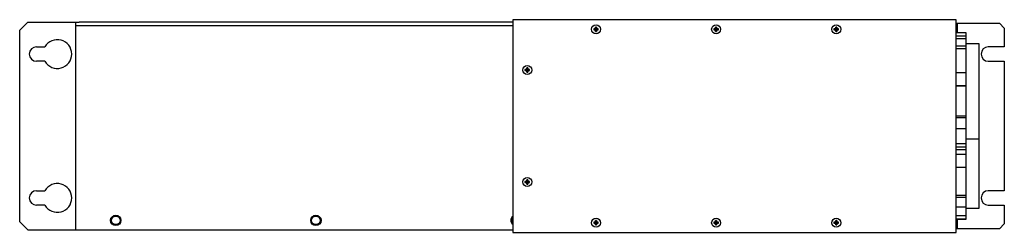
# Model space of a CAD drawing. Header units: millimetres. Extents: x 83 to 698, y 486 to 619.
import ezdxf

# ---------------------------------------------------------------- set-up
doc = ezdxf.new("R2010")
doc.units = ezdxf.units.MM
doc.header["$LTSCALE"] = 71.668758
doc.layers.get('0').update_dxf_attribs({"linetype": 'CONTINUOUS'})

msp = doc.modelspace()

# ---------------------------------------------------------------- linework, layer by layer
at = {"color": 7, "linetype": 'Continuous'}
for p, q in [((87.55, 617.42), (82.55, 612.42)), ((87.55, 617.42), (119.64, 617.42)), ((117.55, 487.42), (117.55, 617.42)), ((117.55, 615.32), (390.55, 615.32)), ((390.55, 617.42), (119.65, 617.42)), ((390.55, 618.92), (390.55, 485.92)), ((667.55, 618.92), (390.55, 618.92)), ((667.55, 485.92), (667.55, 618.92)), ((667.55, 616.69), (694.55, 616.69)), ((668.28, 610.8), (668.28, 616.69)), ((697.55, 613.69), (694.55, 616.69)), ((82.55, 492.42), (82.55, 612.42)), ((441.95, 613.22), (441.16, 613.22)), ((441.16, 612.62), (441.95, 612.62)), ((442.02, 612.62), (442.02, 613.23)), ((442.24, 613.45), (442.85, 613.45)), ((442.85, 612.39), (442.24, 612.39)), ((442.25, 613.52), (442.25, 614.31)), ((442.25, 611.54), (442.25, 612.32)), ((442.85, 614.31), (442.85, 613.52)), ((442.85, 612.32), (442.85, 611.54)), ((443.08, 613.23), (443.08, 612.62)), ((443.93, 613.22), (443.15, 613.22)), ((443.15, 612.62), (443.93, 612.62)), ((516.95, 613.22), (516.16, 613.22)), ((516.16, 612.62), (516.95, 612.62)), ((517.02, 612.62), (517.02, 613.23)), ((517.24, 613.45), (517.85, 613.45)), ((517.85, 612.39), (517.24, 612.39)), ((517.25, 613.52), (517.25, 614.31)), ((517.25, 611.54), (517.25, 612.32)), ((517.85, 614.31), (517.85, 613.52)), ((517.85, 612.32), (517.85, 611.54)), ((518.08, 613.23), (518.08, 612.62)), ((518.93, 613.22), (518.15, 613.22)), ((518.15, 612.62), (518.93, 612.62)), ((591.95, 613.22), (591.16, 613.22)), ((591.16, 612.62), (591.95, 612.62)), ((592.02, 612.62), (592.02, 613.23)), ((592.24, 613.45), (592.85, 613.45)), ((592.85, 612.39), (592.24, 612.39)), ((592.25, 613.52), (592.25, 614.31)), ((592.25, 611.54), (592.25, 612.32)), ((592.85, 614.31), (592.85, 613.52)), ((592.85, 612.32), (592.85, 611.54)), ((593.08, 613.23), (593.08, 612.62)), ((593.93, 613.22), (593.15, 613.22)), ((593.15, 612.62), (593.93, 612.62)), ((667.55, 610.8), (673.55, 610.8)), ((673.55, 610.8), (673.55, 493.87)), ((697.55, 613.69), (697.55, 601.92)), ((667.55, 608.72), (673.55, 608.72)), ((673.55, 606.99), (667.55, 606.99)), ((673.55, 604.07), (681.55, 604.07)), ((681.55, 604.07), (681.55, 500.77)), ((93.05, 601.92), (98.25, 601.92)), ((667.55, 602.62), (673.55, 602.62)), ((673.55, 600.72), (667.55, 600.72)), ((697.55, 601.92), (687.55, 601.92)), ((98.25, 592.92), (93.05, 592.92)), ((687.55, 592.92), (697.55, 592.92)), ((697.55, 592.92), (697.55, 511.92)), ((398.95, 587.72), (398.16, 587.72)), ((398.16, 587.12), (398.95, 587.12)), ((399.02, 587.12), (399.02, 587.73)), ((399.24, 587.95), (399.85, 587.95)), ((399.85, 586.89), (399.24, 586.89)), ((399.25, 588.02), (399.25, 588.81)), ((399.25, 586.04), (399.25, 586.82)), ((399.85, 588.81), (399.85, 588.02)), ((399.85, 586.82), (399.85, 586.04)), ((400.08, 587.73), (400.08, 587.12)), ((400.93, 587.72), (400.15, 587.72)), ((400.15, 587.12), (400.93, 587.12)), ((673.55, 585.63), (667.55, 585.63)), ((667.55, 577.8), (673.55, 577.8)), ((673.55, 577.34), (667.55, 577.34)), ((667.55, 558.83), (673.55, 558.83)), ((673.55, 557.59), (667.55, 557.59)), ((667.55, 550.89), (673.55, 550.89)), ((667.55, 541.51), (673.55, 541.51)), ((673.55, 544.37), (681.55, 544.37)), ((673.55, 539.29), (667.55, 539.29)), ((667.55, 537.65), (673.55, 537.65)), ((673.55, 534.62), (667.55, 534.62)), ((667.55, 526.62), (673.55, 526.62)), ((398.95, 517.72), (398.16, 517.72)), ((398.16, 517.12), (398.95, 517.12)), ((399.02, 517.12), (399.02, 517.73)), ((399.24, 517.95), (399.85, 517.95)), ((399.85, 516.89), (399.24, 516.89)), ((399.25, 518.02), (399.25, 518.81)), ((399.25, 516.04), (399.25, 516.82)), ((399.85, 518.81), (399.85, 518.02)), ((399.85, 516.82), (399.85, 516.04)), ((400.08, 517.73), (400.08, 517.12)), ((400.93, 517.72), (400.15, 517.72)), ((400.15, 517.12), (400.93, 517.12)), ((93.05, 511.92), (98.25, 511.92)), ((697.55, 511.92), (687.55, 511.92)), ((667.55, 509.22), (673.55, 509.22)), ((673.55, 507.62), (667.55, 507.62)), ((98.25, 502.92), (93.05, 502.92)), ((667.55, 501.96), (673.55, 501.96)), ((681.55, 500.77), (673.55, 500.77)), ((687.55, 502.92), (697.55, 502.92)), ((697.55, 502.92), (697.55, 491.16)), ((82.55, 492.42), (87.55, 487.42)), ((441.95, 492.22), (441.16, 492.22)), ((442.02, 491.62), (442.02, 492.23)), ((442.24, 492.45), (442.85, 492.45)), ((442.25, 492.52), (442.25, 493.31)), ((442.85, 493.31), (442.85, 492.52)), ((443.08, 492.23), (443.08, 491.62)), ((443.93, 492.22), (443.15, 492.22)), ((516.95, 492.22), (516.16, 492.22)), ((517.02, 491.62), (517.02, 492.23)), ((517.24, 492.45), (517.85, 492.45)), ((517.25, 492.52), (517.25, 493.31)), ((517.85, 493.31), (517.85, 492.52)), ((518.08, 492.23), (518.08, 491.62)), ((518.93, 492.22), (518.15, 492.22)), ((591.95, 492.22), (591.16, 492.22)), ((592.02, 491.62), (592.02, 492.23)), ((592.24, 492.45), (592.85, 492.45)), ((592.25, 492.52), (592.25, 493.31)), ((592.85, 493.31), (592.85, 492.52)), ((593.08, 492.23), (593.08, 491.62)), ((593.93, 492.22), (593.15, 492.22)), ((667.55, 496.36), (673.55, 496.36)), ((673.55, 494.09), (667.55, 494.09)), ((673.55, 493.87), (667.55, 493.87)), ((668.28, 488.16), (668.28, 493.87)), ((87.55, 487.42), (390.55, 487.42)), ((390.55, 485.92), (667.55, 485.92)), ((441.16, 491.62), (441.95, 491.62)), ((442.85, 491.39), (442.24, 491.39)), ((442.25, 490.54), (442.25, 491.32)), ((442.85, 491.32), (442.85, 490.54)), ((443.15, 491.62), (443.93, 491.62)), ((516.16, 491.62), (516.95, 491.62)), ((517.85, 491.39), (517.24, 491.39)), ((517.25, 490.54), (517.25, 491.32)), ((517.85, 491.32), (517.85, 490.54)), ((518.15, 491.62), (518.93, 491.62)), ((591.16, 491.62), (591.95, 491.62)), ((592.85, 491.39), (592.24, 491.39)), ((592.25, 490.54), (592.25, 491.32)), ((592.85, 491.32), (592.85, 490.54)), ((593.15, 491.62), (593.93, 491.62)), ((694.55, 488.16), (667.55, 488.16)), ((694.55, 488.16), (697.55, 491.16))]:
    msp.add_line(p, q, dxfattribs=at)
for centre, radius in [((442.55, 612.92), 2.8), ((517.55, 612.92), 2.8), ((592.55, 612.92), 2.8), ((399.55, 587.42), 2.8), ((399.55, 517.42), 2.8), ((142.55, 493.42), 3.25), ((142.55, 493.42), 2.67), ((267.55, 493.42), 3.25), ((267.55, 493.42), 2.67), ((442.55, 491.92), 2.8), ((517.55, 491.92), 2.8), ((592.55, 491.92), 2.8)]:
    msp.add_circle(centre, radius, dxfattribs=at)
for centre, radius, start, end in [((450.85, 612.92), 9.69, 178.22715, 181.77285), ((441.95, 613.52), 0.3, 270, 360), ((441.95, 612.32), 0.3, 0, 90), ((442.55, 604.61), 9.7, 88.22689, 91.77311), ((442.55, 621.23), 9.7, 268.22689, 271.77311), ((443.15, 613.52), 0.3, 180, 270), ((443.15, 612.32), 0.3, 90, 180), ((434.24, 612.92), 9.69, 358.22715, 1.77285), ((525.85, 612.92), 9.69, 178.22715, 181.77285), ((516.95, 613.52), 0.3, 270, 360), ((516.95, 612.32), 0.3, 0, 90), ((517.55, 604.61), 9.7, 88.22689, 91.77311), ((517.55, 621.23), 9.7, 268.22689, 271.77311), ((518.15, 613.52), 0.3, 180, 270), ((518.15, 612.32), 0.3, 90, 180), ((509.24, 612.92), 9.69, 358.22715, 1.77285), ((600.85, 612.92), 9.69, 178.22715, 181.77285), ((591.95, 613.52), 0.3, 270, 360), ((591.95, 612.32), 0.3, 0, 90), ((592.55, 604.61), 9.7, 88.22689, 91.77311), ((592.55, 621.23), 9.7, 268.22689, 271.77311), ((593.15, 613.52), 0.3, 180, 270), ((593.15, 612.32), 0.3, 90, 180), ((584.24, 612.92), 9.69, 358.22715, 1.77285), ((106.05, 597.42), 9, 210, 150), ((93.05, 597.42), 4.5, 90, 270), ((687.55, 597.42), 4.5, 90, 270), ((407.85, 587.42), 9.69, 178.22715, 181.77285), ((398.95, 588.02), 0.3, 270, 360), ((398.95, 586.82), 0.3, 0, 90), ((399.55, 579.11), 9.7, 88.22689, 91.77311), ((399.55, 595.73), 9.7, 268.22689, 271.77311), ((400.15, 588.02), 0.3, 180, 270), ((400.15, 586.82), 0.3, 90, 180), ((391.24, 587.42), 9.69, 358.22715, 1.77285), ((407.85, 517.42), 9.69, 178.22715, 181.77285), ((398.95, 518.02), 0.3, 270, 360), ((398.95, 516.82), 0.3, 0, 90), ((399.55, 509.11), 9.7, 88.22689, 91.77311), ((400.15, 518.02), 0.3, 180, 270), ((400.15, 516.82), 0.3, 90, 180), ((391.24, 517.42), 9.69, 358.22715, 1.77285), ((93.05, 507.42), 4.5, 90, 270), ((106.05, 507.42), 9, 210, 150), ((399.55, 525.73), 9.7, 268.22689, 271.77311), ((687.55, 507.42), 4.5, 90, 270), ((392.55, 493.42), 3.25, 124.57575, 235.45476), ((392.55, 493.42), 2.67, 139.05095, 220.94344), ((450.85, 491.92), 9.69, 178.22715, 181.77285), ((441.95, 492.52), 0.3, 270, 360), ((442.55, 483.61), 9.7, 88.22689, 91.77311), ((443.15, 492.52), 0.3, 180, 270), ((434.24, 491.92), 9.69, 358.22715, 1.77285), ((525.85, 491.92), 9.69, 178.22715, 181.77285), ((516.95, 492.52), 0.3, 270, 360), ((517.55, 483.61), 9.7, 88.22689, 91.77311), ((518.15, 492.52), 0.3, 180, 270), ((509.24, 491.92), 9.69, 358.22715, 1.77285), ((600.85, 491.92), 9.69, 178.22715, 181.77285), ((591.95, 492.52), 0.3, 270, 360), ((592.55, 483.61), 9.7, 88.22689, 91.77311), ((593.15, 492.52), 0.3, 180, 270), ((584.24, 491.92), 9.69, 358.22715, 1.77285), ((441.95, 491.32), 0.3, 0, 90), ((442.55, 500.23), 9.7, 268.22689, 271.77311), ((443.15, 491.32), 0.3, 90, 180), ((516.95, 491.32), 0.3, 0, 90), ((517.55, 500.23), 9.7, 268.22689, 271.77311), ((518.15, 491.32), 0.3, 90, 180), ((591.95, 491.32), 0.3, 0, 90), ((592.55, 500.23), 9.7, 268.22689, 271.77311), ((593.15, 491.32), 0.3, 90, 180)]:
    msp.add_arc(centre, radius, start, end, dxfattribs=at)

doc.saveas('drawing.dxf')
